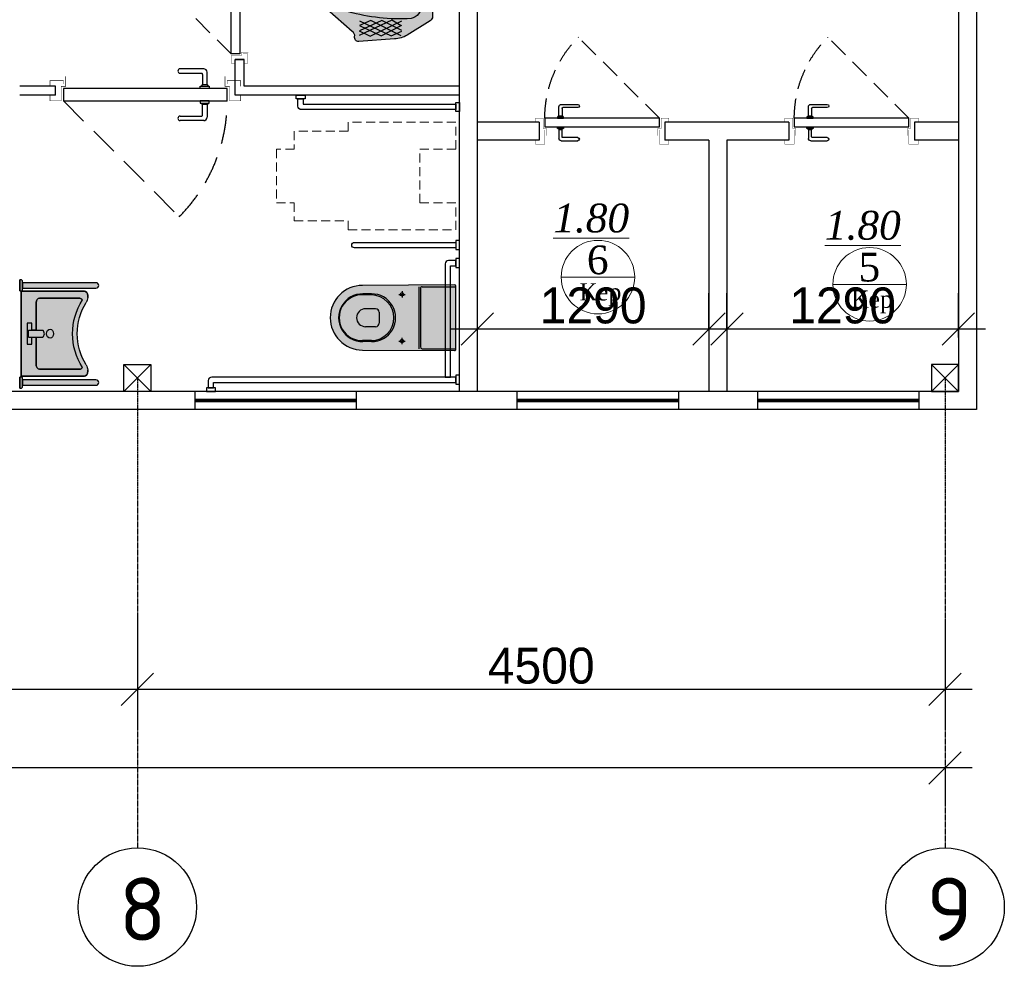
# Model space of a CAD drawing. Extents: x 4114239 to 5838486, y 780458 to 1383318.
# Tile 131 of 231: x 4349902 to 4355388, y 1182787 to 1188061. Entities that reach past the tile are written whole.
import ezdxf

# ---------------------------------------------------------------- set-up
doc = ezdxf.new("R2010")
doc.units = 0
doc.header["$MEASUREMENT"] = 0
doc.linetypes.add('Beruniy Xref$0$DASHED', pattern=[19.049999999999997, 12.7, -6.349999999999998])
doc.linetypes.add('DASHED', pattern=[0.75, 0.5, -0.25])
for name, color, linetype, lineweight in [('.', 7, 'Continuous', 15), ('100_FURNITURE', 15, 'Continuous', 20), ('_0', 7, 'Continuous', 15), ('Сантехника', 5, 'Continuous', 13), ('Стены', 5, 'Continuous', 30)]:
    doc.layers.add(name, color=color, linetype=linetype, lineweight=lineweight)
doc.layers.add('PDF_Text', color=7, linetype='Continuous', true_color=0x002eb8)
doc.layers.add('РАЗРЕЗ', color=7, linetype='Continuous')
doc.layers.add('сан.техника', color=146, linetype='Continuous')
doc.styles.add('PDF ISOCPEUR', font='isocpeur.ttf')
doc.styles.add('TIEMS', font='times.ttf')
doc.dimstyles.new('ISO-25$0', dxfattribs={"dimtxt": 200, "dimasz": 180, "dimexe": 200, "dimexo": 300, "dimgap": 30, "dimtad": 1, "dimdec": 0, "dimdsep": 46, "dimtxsty": 'Standard', "dimblk": 'OBLIQUE', "dimcen": 2, "dimdle": 150, "dimclrd": 256, "dimclre": 256, "dimclrt": 256, "dimadec": 0, "dimazin": 0, "dimtfac": 1, "dimtdec": 0, "dimtmove": 1, "dimatfit": 3, "dimldrblk": 'OBLIQUE', "dimfxl": 500, "dimfxlon": 1, "dimarcsym": 0})

# ---------------------------------------------------------------- blocks, each defined once
blk = doc.blocks.new('fffffffffffffffffffffffffffddddddddfz')
at = {"color": 0}
blk.add_lwpolyline([(3133299.413927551, 2648111.857663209), (3133449.413927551, 2648111.857663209), (3133449.413927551, 2647961.857663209), (3133299.413927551, 2647961.857663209)], close=True, dxfattribs=at)
for points in [[(3133449.413927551, 2648111.857663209), (3133299.413927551, 2647961.857663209)], [(3133449.413927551, 2647961.857663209), (3133299.413927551, 2648111.857663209)]]:
    blk.add_lwpolyline(points, dxfattribs=at)
blk = doc.blocks.new('_Oblique')
at = {"color": 0, "linetype": 'ByBlock', "lineweight": -2}
blk.add_line((-0.5, -0.5), (0.5, 0.5), dxfattribs=at)
blk = doc.blocks.new('*D1955')
at = {"color": 218, "lineweight": -2, "true_color": 0x4d004d, "transparency": 16777216}
for p, q in [((4346058.165750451, 1184788.292613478), (4346058.165750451, 1184130.756057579)), ((4350558.16575045, 1184733.080815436), (4350558.16575045, 1184130.756057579)), ((4345908.165750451, 1184330.756057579), (4350708.16575045, 1184330.756057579))]:
    blk.add_line(p, q, dxfattribs=at)
at = {"layer": 'Defpoints', "color": 0, "transparency": 16777216}
for p in [(4346058.165750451, 1185088.292613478), (4350558.16575045, 1185033.080815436), (4350558.16575045, 1184330.756057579)]:
    blk.add_point(p, dxfattribs=at)
at = {"color": 218, "lineweight": -2, "true_color": 0x4d004d, "transparency": 16777216, "xscale": 180, "yscale": 180, "zscale": 180, "rotation": 180}
blk.add_blockref('_Oblique', (4346058.165750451, 1184330.756057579), dxfattribs=at)
at = {"color": 218, "lineweight": -2, "true_color": 0x4d004d, "transparency": 16777216, "xscale": 180, "yscale": 180, "zscale": 180}
blk.add_blockref('_Oblique', (4350558.16575045, 1184330.756057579), dxfattribs=at)
at = {"color": 218, "true_color": 0x4d004d, "transparency": 16777216, "insert": (4348308.165750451, 1184460.756057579), "char_height": 200, "attachment_point": 5}
blk.add_mtext('4500', dxfattribs=at)
blk = doc.blocks.new('*D1956')
at = {"color": 218, "lineweight": -2, "true_color": 0x4d004d, "transparency": 16777216}
for p, q in [((4350558.165750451, 1184733.080815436), (4350558.165750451, 1184130.756057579)), ((4355058.165750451, 1184719.283954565), (4355058.165750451, 1184130.756057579)), ((4350408.165750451, 1184330.756057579), (4355208.165750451, 1184330.756057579))]:
    blk.add_line(p, q, dxfattribs=at)
at = {"layer": 'Defpoints', "color": 0, "transparency": 16777216}
for p in [(4350558.165750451, 1185033.080815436), (4355058.165750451, 1185019.283954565), (4355058.165750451, 1184330.756057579)]:
    blk.add_point(p, dxfattribs=at)
at = {"color": 218, "lineweight": -2, "true_color": 0x4d004d, "transparency": 16777216, "xscale": 180, "yscale": 180, "zscale": 180, "rotation": 180}
blk.add_blockref('_Oblique', (4350558.165750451, 1184330.756057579), dxfattribs=at)
at = {"color": 218, "lineweight": -2, "true_color": 0x4d004d, "transparency": 16777216, "xscale": 180, "yscale": 180, "zscale": 180}
blk.add_blockref('_Oblique', (4355058.165750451, 1184330.756057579), dxfattribs=at)
at = {"color": 218, "true_color": 0x4d004d, "transparency": 16777216, "insert": (4352808.165750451, 1184460.756057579), "char_height": 200, "attachment_point": 5}
blk.add_mtext('4500', dxfattribs=at)
blk = doc.blocks.new('*D1944')
at = {"color": 218, "lineweight": -2, "true_color": 0x4d004d, "transparency": 16777216}
for p, q in [((4355208.16575045, 1183892.239943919), (4318908.150880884, 1183892.239943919)), ((4319058.150880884, 1183892.239943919), (4319058.150880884, 1183692.239943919)), ((4355058.16575045, 1183892.239943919), (4355058.16575045, 1183692.239943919))]:
    blk.add_line(p, q, dxfattribs=at)
at = {"layer": 'Defpoints', "color": 0, "transparency": 16777216}
for p in [(4319058.150880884, 1184130.756057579), (4355058.16575045, 1184130.756057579), (4319058.150880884, 1183892.239943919)]:
    blk.add_point(p, dxfattribs=at)
at = {"color": 218, "lineweight": -2, "true_color": 0x4d004d, "transparency": 16777216, "xscale": 180, "yscale": 180, "zscale": 180, "rotation": 180}
blk.add_blockref('_Oblique', (4319058.150880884, 1183892.239943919), dxfattribs=at)
at = {"color": 218, "lineweight": -2, "true_color": 0x4d004d, "transparency": 16777216, "xscale": 180, "yscale": 180, "zscale": 180}
blk.add_blockref('_Oblique', (4355058.16575045, 1183892.239943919), dxfattribs=at)
at = {"color": 218, "true_color": 0x4d004d, "transparency": 16777216, "insert": (4337058.158315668, 1184022.239943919), "char_height": 200, "attachment_point": 5}
blk.add_mtext('36000', dxfattribs=at)
blk = doc.blocks.new('gzgzvfzdv')
at = {"layer": '.', "linetype": 'ByBlock', "lineweight": 25, "true_color": 0xffffff}
h = blk.add_hatch(color=7, dxfattribs=at)
h.dxf.hatch_style = 1
edge = h.paths.add_edge_path()
edge.add_arc((-175.5672111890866, -7.000245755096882), 7.000000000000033, 90.00008020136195, 180.3219429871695)
edge.add_line((-182.5671006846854, -7.039578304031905), (-179.9992721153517, -520.0002519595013))
edge.add_arc((0.0007278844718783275, -519.9999999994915), 180, 180.000080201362, 360.000080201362)
edge.add_line((180.0007278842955, -519.9997480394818), (182.5671203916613, -7.039067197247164))
edge.add_arc((175.5672307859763, -6.99975424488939), 6.999999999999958, -0.321782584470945, 90.00008020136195)
edge.add_line((175.5672209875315, 0.0002457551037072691), (-175.5672209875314, -0.000245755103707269))
at = {"layer": 'сан.техника'}
for p, q in [((172.630262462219, -187.5026480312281), (172.6299999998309, 0.0002416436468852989)), ((-172.6297375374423, -187.5031313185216), (-172.6299999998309, -0.0002416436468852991)), ((-172.629712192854, -205.6092823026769), (172.6302878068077, -205.6087990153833)), ((-162.6297235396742, -197.5031173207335), (162.6302764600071, -197.5026620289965)), ((-146.9995800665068, -300.0002057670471), (-112.9995800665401, -300.0001581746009)), ((-129.9995562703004, -317.0001819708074), (-129.9996038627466, -283.0001819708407)), ((147.0004199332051, -299.999794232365), (113.0004199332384, -299.9998418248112)), ((130.0004437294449, -316.9998180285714), (130.0003961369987, -282.9998180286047)), ((-29.99940257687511, -426.7985542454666), (30.00059742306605, -426.7984702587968)), ((-132.629341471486, -470.4522601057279), (-132.629274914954, -518.0001856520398)), ((-127.6293414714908, -470.4522531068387), (-127.6292721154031, -520.0001786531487)), ((-49.9993745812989, -446.7985822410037), (-49.99929598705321, -502.9462393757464)), ((50.00062541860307, -446.7984422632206), (50.00070401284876, -502.9460993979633)), ((127.6306585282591, -470.4518957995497), (127.6307278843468, -519.9998213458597)), ((132.6306585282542, -470.4518888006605), (132.6307250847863, -517.9998143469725))]:
    blk.add_line(p, q, dxfattribs=at)
blk.add_lwpolyline([(-175.5672209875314, -0.000245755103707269, 0.4158598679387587), (-182.5671006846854, -7.039578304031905), (-179.9992721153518, -520.0002519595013, 1), (180.0007278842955, -519.9997480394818), (182.5671203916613, -7.039067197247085, 0.4158598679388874), (175.5672209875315, 0.0002457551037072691)], format="xyb", close=True, dxfattribs=at)
for centre in [(-129.9995800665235, -300.000181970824), (130.0004199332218, -299.9998180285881)]:
    blk.add_circle(centre, 9.999999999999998, dxfattribs=at)
for centre, radius, start, end in [((-162.6297375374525, -187.5031173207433), 9.999999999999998, 180.0000802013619, 270.000080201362), ((162.6302624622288, -187.5026620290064), 9.999999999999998, 270.000080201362, 8.020136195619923e-05), ((0.0006552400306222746, -468.1028777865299), 132.6508033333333, 358.9853400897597, 181.0148203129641), ((0.000662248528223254, -473.1097420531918), 127.6576676, 1.192990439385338, 178.8071699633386), ((-29.9993745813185, -446.798554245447), 20, 90.00008020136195, 180.0000802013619), ((30.00062541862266, -446.7984702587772), 20, 8.020136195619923e-05, 90.00008020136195), ((0.0007283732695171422, -520.3491966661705), 132.6508033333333, 178.9853400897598, 1.014820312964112), ((0.0007311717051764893, -522.3483965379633), 127.6516034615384, 178.9459547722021, 1.054205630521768), ((0.0007040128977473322, -502.9461693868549), 49.99999999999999, 180.0000802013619, 270.000080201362), ((0.0007040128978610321, -502.9461693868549), 49.99999999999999, 270.000080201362, 8.020136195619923e-05)]:
    blk.add_arc(centre, radius, start, end, dxfattribs=at)
blk = doc.blocks.new('sdfhshsggfsfda')
at = {"layer": '100_FURNITURE', "color": 252, "linetype": 'DASHED', "lineweight": 0, "ltscale": 100}
blk.add_lwpolyline([(-150.0000011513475, -1019.999999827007), (149.9999988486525, -1020.000000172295), (149.9999989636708, -920.0000001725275), (249.9999989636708, -920.0000002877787), (249.9999993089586, -620.0000002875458), (299.9999993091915, -620.000000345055), (300, -20.00000034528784), (149.9999999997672, -20.00000017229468), (149.9999997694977, -220.0000001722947), (-150.0000002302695, -219.9999998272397), (-150.0000000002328, -19.99999982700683), (-300, -19.99999965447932), (-300.0000006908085, -619.9999996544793), (-250.0000006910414, -619.9999997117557), (-250.0000010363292, -919.9999997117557), (-150.0000010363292, -919.9999998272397)], close=True, dxfattribs=at)
blk = doc.blocks.new('dfwsgdsfgsdfgfds')
at = {"layer": 'сан.техника'}
for points in [[(-1569.99999925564, -880.0000006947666, -0.4142135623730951), (-1589.99999925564, -900.0000006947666), (-1629.999999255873, -900.0000006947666), (-1629.999999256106, -870.0000006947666), (-1599.999999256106, -870.0000006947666), (-1599.999999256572, -20.00000069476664), (-1569.999999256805, -20.00000069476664), (-1569.99999925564, -880.0000006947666)], [(-730.0000007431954, -60.00000069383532, 0.4142135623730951), (-710.0000007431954, -80.00000069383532), (-80.00000074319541, -80.00000069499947), (-80.00000074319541, -50.00000069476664), (-700.0000007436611, -50.00000069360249), (-700.0000007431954, -20.00000069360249), (-730.0000007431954, -20.00000069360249), (-730.0000007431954, -60.00000069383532)], [(-80.00000074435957, -1380.000000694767, 0.4142135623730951), (-60.00000074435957, -1400.000000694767), (-20.00000074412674, -1400.000000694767), (-20.00000074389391, -1370.000000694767), (-50.00000074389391, -1370.000000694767), (-50.00000074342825, -20.00000069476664), (-80.00000074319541, -20.00000069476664), (-80.00000074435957, -1380.000000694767)]]:
    blk.add_lwpolyline(points, format="xyb", dxfattribs=at)
for points in [[(-1609.999999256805, -6.94766640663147e-07), (-1559.999999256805, -6.945338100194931e-07), (-1559.999999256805, -20.00000069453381), (-1609.999999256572, -20.00000069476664)], [(-790.0000007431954, -6.936024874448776e-07), (-840.0000007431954, -6.933696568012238e-07), (-840.0000007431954, -20.00000069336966), (-790.0000007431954, -20.00000069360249)], [(-690.0000007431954, -6.936024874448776e-07), (-740.0000007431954, -6.936024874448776e-07), (-740.0000007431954, -20.00000069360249), (-690.0000007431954, -20.00000069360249)], [(-40.00000074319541, -6.94766640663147e-07), (-90.00000074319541, -6.945338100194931e-07), (-90.00000074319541, -20.00000069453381), (-40.00000074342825, -20.00000069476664)], [(-1649.999999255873, -910.0000006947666), (-1649.999999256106, -860.0000006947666), (-1629.999999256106, -860.0000006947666), (-1629.999999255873, -910.0000006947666)], [(-7.441267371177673e-07, -1410.000000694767), (-7.438939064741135e-07, -1360.000000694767), (-20.00000074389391, -1360.000000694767), (-20.00000074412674, -1410.000000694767)]]:
    blk.add_lwpolyline(points, close=True, dxfattribs=at)
blk.add_lwpolyline([(-830.0000007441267, -585.0000006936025), (-830.0000007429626, -20.00000069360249), (-800.0000007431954, -20.00000069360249), (-800.0000007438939, -585.0000006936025, -0.414213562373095), (-815.0000007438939, -600.0000006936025), (-815.0000007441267, -600.0000006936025, -0.4142135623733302)], format="xyb", close=True, dxfattribs=at)
blk = doc.blocks.new('asdgagasdfds')
at = {"layer": '.', "linetype": 'ByBlock', "lineweight": 25, "true_color": 0xffffff}
h = blk.add_hatch(color=7, dxfattribs=at)
h.dxf.hatch_style = 1
edge = h.paths.add_edge_path()
edge.add_line((0, 0), (0, 110.1795711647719))
edge.add_arc((-25.8147996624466, 110.1795711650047), 25.8147996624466, 359.9999999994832, 418.0286092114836)
edge.add_line((-12.14597304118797, 132.0785907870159), (-141.0807424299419, 212.5564860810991))
edge.add_arc((-215.5507470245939, 93.2470429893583), 140.6432536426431, 418.0286092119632, 448.0897771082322)
edge.add_line((-210.8626147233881, 233.812138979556), (-411.1062492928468, 247.4764866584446))
edge.add_arc((-412.5825429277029, 225.8422008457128), 21.68459742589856, 446.096267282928, 551.103730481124)
edge.add_arc((-460.2287468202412, 216.4911656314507), 26.87055271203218, 298.2408080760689, 371.10373048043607, ccw=False)
edge.add_line((-447.5141832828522, 192.8191045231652), (-587.0779278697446, 69.83999257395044))
edge.add_arc((-527.4508908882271, 2.171813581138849), 90.19072007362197, 491.3854718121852, 541.3798291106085)
edge.add_arc((-527.4508908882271, -2.171813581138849), 90.19072007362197, 538.6201708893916, 588.6145281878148)
edge.add_line((-587.0779278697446, -69.83999257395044), (-447.5141832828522, -192.8191045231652))
edge.add_arc((-460.2287468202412, -216.4911656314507), 26.87055271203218, 348.89626951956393, 421.7591919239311, ccw=False)
edge.add_arc((-412.5825429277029, -225.8422008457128), 21.68459742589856, 528.8962695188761, 633.9037327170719)
edge.add_line((-411.1062492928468, -247.4764866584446), (-210.8626147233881, -233.812138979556))
edge.add_arc((-215.5507470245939, -93.2470429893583), 140.6432536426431, 271.9102228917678, 301.9713907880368)
edge.add_line((-141.0807424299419, -212.5564860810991), (-12.14597304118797, -132.0785907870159))
edge.add_arc((-25.8147996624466, -110.1795711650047), 25.8147996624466, 301.9713907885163, 360.0000000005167)
edge.add_line((0, -110.1795711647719), (0, 0))
at = {"layer": 'сан.техника'}
for p, q in [((-408.0722536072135, 188.2643162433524), (-347.3923636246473, 218.6295285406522)), ((-226.0325884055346, 129.0521544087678), (-408.0722536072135, 214.0747488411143)), ((-406.5552557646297, 132.0886799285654), (-230.5835771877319, 215.5930116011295)), ((-406.5552557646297, 159.4173667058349), (-285.1954805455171, 215.5930116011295)), ((-282.1614848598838, 130.5704171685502), (-406.5552557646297, 188.2643162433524)), ((-347.3923636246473, 218.6295285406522), (-171.4206850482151, 132.0886799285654)), ((-174.4546807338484, 215.5930116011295), (-344.3583726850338, 130.5704171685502)), ((-285.1954805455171, 215.5930116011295), (-171.4206850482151, 157.8991039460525)), ((-171.4206850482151, 186.7460620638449), (-282.1614848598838, 130.5704171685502)), ((-230.5835771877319, 215.5930116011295), (-171.4206850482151, 189.7825790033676)), ((-344.3583726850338, 130.5704171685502), (-406.5552557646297, 159.4173667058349)), ((-174.4546807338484, 160.9356294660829), (-226.0325884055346, 129.0521544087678)), ((-226.0325884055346, -129.0521544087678), (-408.0722536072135, -214.0747488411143)), ((-344.3583726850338, -130.5704171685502), (-406.5552557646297, -159.4173667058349)), ((-282.1614848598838, -130.5704171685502), (-406.5552557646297, -188.2643162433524)), ((-406.5552557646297, -132.0886799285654), (-230.5835771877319, -215.5930116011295)), ((-406.5552557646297, -159.4173667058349), (-285.1954805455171, -215.5930116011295)), ((-347.3923636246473, -218.6295285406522), (-171.4206850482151, -132.0886799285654)), ((-174.4546807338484, -215.5930116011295), (-344.3583726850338, -130.5704171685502)), ((-285.1954805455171, -215.5930116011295), (-171.4206850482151, -157.8991039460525)), ((-171.4206850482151, -186.746062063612), (-282.1614848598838, -130.5704171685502)), ((-174.4546807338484, -160.9356294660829), (-226.0325884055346, -129.0521544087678)), ((-408.0722536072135, -188.2643162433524), (-347.3923636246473, -218.6295285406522)), ((-230.5835771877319, -215.5930116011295), (-171.4206850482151, -189.7825790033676))]:
    blk.add_line(p, q, dxfattribs=at)
for points in [[(0, 0), (0, 110.1795711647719, 0.2587507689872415), (-12.14597304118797, 132.0785907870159), (-141.0807424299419, 212.5564860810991, 0.1319240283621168), (-210.8626147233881, 233.812138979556), (-411.1062492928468, 247.4764866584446, 0.4931859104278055), (-433.8612074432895, 221.6660540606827, -0.3290875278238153), (-447.5141832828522, 192.8191045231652), (-587.0779278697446, 69.83999257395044, 0.2216688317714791), (-617.6154582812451, 0, 0.08890636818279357)], [(-60.67988998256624, 0), (-60.67988998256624, 47.06608549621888, 0.3548112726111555), (-119.8427821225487, 119.942595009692, 0.08551412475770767), (-468.7521435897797, 81.98607749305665, 0.1429113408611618), (-538.5340158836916, 37.95651751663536, 0.1797639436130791), (-553.1814982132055, 0, 0.4439485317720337)], [(0, 0), (0, -110.1795711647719, -0.2587507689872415), (-12.14597304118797, -132.0785907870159), (-141.0807424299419, -212.5564860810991, -0.1319240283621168), (-210.8626147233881, -233.812138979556), (-411.1062492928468, -247.4764866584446, -0.4931859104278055), (-433.8612074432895, -221.6660540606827, 0.3290875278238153), (-447.5141832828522, -192.8191045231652), (-587.0779278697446, -69.83999257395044, -0.2216688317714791), (-617.6154582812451, 0, -0.08890636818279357)], [(-60.67988998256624, 0), (-60.67988998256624, -47.06608549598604, -0.3548112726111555), (-119.8427821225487, -119.942595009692, -0.08551412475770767), (-468.7521435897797, -81.98607749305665, -0.1429113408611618), (-538.5340158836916, -37.95651751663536, -0.1797639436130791), (-553.1814982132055, 0, -0.4439485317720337)]]:
    blk.add_lwpolyline(points, format="xyb", dxfattribs=at)
blk.add_circle((-133.4957579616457, 0), 39.03259394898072, dxfattribs=at)
blk = doc.blocks.new('*U1886')
at = {"color": 0}
for p, q in [((-131.0000000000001, 11.79640494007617), (-141.5000000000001, 11.79640494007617)), ((-141.5000000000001, 9.796404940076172), (-132.0000000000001, 9.796404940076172)), ((-131.5000000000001, 9.296404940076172), (-131.5000000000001, 4.596404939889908)), ((-129.5000000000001, 4.596404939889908), (-129.5000000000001, 10.29640494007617)), ((-129.5000000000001, 4.599999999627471), (-131.5000000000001, 4.599999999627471)), ((-197.0000000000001, 0), (-197.0000000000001, 4.000000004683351)), ((-132.5000000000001, 3), (-132.5000000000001, 4)), ((-132.5000000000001, 4), (-128.5000000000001, 4)), ((-132.0000000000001, 4.099999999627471), (-132.0000000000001, 4)), ((-129.0000000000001, 4), (-129.0000000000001, 4.099999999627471)), ((-128.5000000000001, 4), (-128.5000000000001, 3)), ((-117.0000000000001, 0), (-117.0000000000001, 4.000000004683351)), ((-132.5000000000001, -2.5), (-132.5000000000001, -3.5)), ((-128.5000000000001, -2.5), (-132.5000000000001, -2.5)), ((-132.5000000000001, -3.5), (-128.5000000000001, -3.5)), ((-132.0000000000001, -3.599999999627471), (-132.0000000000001, -3.5)), ((-131.5000000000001, -8.796404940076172), (-131.5000000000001, -4.096404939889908)), ((-129.5000000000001, -4.099999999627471), (-131.5000000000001, -4.099999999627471)), ((-129.5000000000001, -4.096404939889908), (-129.5000000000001, -9.796404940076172)), ((-129.0000000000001, -3.5), (-129.0000000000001, -3.599999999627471)), ((-128.5000000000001, -3.5), (-128.5000000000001, -2.5)), ((-141.5000000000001, -9.296404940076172), (-132.0000000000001, -9.296404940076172)), ((-131.0000000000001, -11.29640494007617), (-141.5000000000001, -11.29640494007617))]:
    blk.add_line(p, q, dxfattribs=at)
at = {"color": 0, "linetype": 'Beruniy Xref$0$DASHED'}
blk.add_line((-193.5, -2.5), (-141.881204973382, -54.11879502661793), dxfattribs=at)
at = {"color": 0, "const_width": 0.2}
for points in [[(-199.4999999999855, 0), (-199.4999999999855, -2.499999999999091), (-194.5, -2.5), (-194.4999999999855, 3.999999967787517), (-192.4999999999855, 3.999999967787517), (-192.4999999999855, 8.499999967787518)], [(-193.4999999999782, 4.999999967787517), (-193.4999999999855, 6.500000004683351), (-199.4999999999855, 6.500000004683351), (-199.4999999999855, 4.000000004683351)], [(-114.5000000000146, 0), (-114.5000000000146, -2.499999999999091), (-119.5000000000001, -2.5), (-119.5000000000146, 3.999999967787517), (-121.5000000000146, 3.999999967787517), (-121.5000000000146, 8.499999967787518)], [(-120.5000000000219, 4.999999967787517), (-120.5000000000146, 6.500000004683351), (-114.5000000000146, 6.500000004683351), (-114.5000000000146, 4.000000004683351)]]:
    blk.add_lwpolyline(points, dxfattribs=at)
at = {"color": 0}
blk.add_lwpolyline([(-193.5, 3), (-193.5, -2.5), (-120.5000000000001, -2.5), (-120.5000000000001, 3), (-193.5, 3)], dxfattribs=at)
for centre, radius, start, end in [((-141.5000000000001, 10.79640494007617), 1, 90.00000000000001, 270), ((-132.0000000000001, 9.296404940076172), 0.5, 0, 90.00000000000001), ((-131.0000000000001, 10.29640494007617), 1.5, 0, 90.00000000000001), ((-131.5000000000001, 4.099999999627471), 0.5, 90.00000000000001, 180), ((-129.5000000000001, 4.099999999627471), 0.5, 0, 90.00000000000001), ((-131.5000000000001, -3.599999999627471), 0.5, 180, 270), ((-129.5000000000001, -3.599999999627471), 0.5, 270, 0), ((-141.5000000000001, -10.29640494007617), 1, 90.00000000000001, 270), ((-132.0000000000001, -8.796404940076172), 0.5, 270, 0), ((-131.0000000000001, -9.796404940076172), 1.5, 270, 0)]:
    blk.add_arc(centre, radius, start, end, dxfattribs=at)
at = {"color": 0, "linetype": 'Beruniy Xref$0$DASHED'}
blk.add_arc((-193.5, -2.5), 73, 315.0000000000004, 0, dxfattribs=at)
blk = doc.blocks.new('*U1887')
at = {"color": 0, "linetype": 'Beruniy Xref$0$DASHED'}
blk.add_line((-193.5, 2.5), (-141.881204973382, 54.11879502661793), dxfattribs=at)
at = {"color": 0}
for p, q in [((-131.0000000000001, 11.29640494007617), (-141.5000000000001, 11.29640494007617)), ((-141.5000000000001, 9.296404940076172), (-132.0000000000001, 9.296404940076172)), ((-131.5000000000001, 8.796404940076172), (-131.5000000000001, 4.096404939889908)), ((-129.5000000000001, 4.096404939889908), (-129.5000000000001, 9.796404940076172)), ((-197.0000000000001, 0), (-197.0000000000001, -5.714285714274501)), ((-132.5000000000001, 2.5), (-132.5000000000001, 3.5)), ((-132.5000000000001, 3.5), (-128.5000000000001, 3.5)), ((-128.5000000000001, 2.5), (-132.5000000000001, 2.5)), ((-132.0000000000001, 3.599999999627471), (-132.0000000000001, 3.5)), ((-129.5000000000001, 4.099999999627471), (-131.5000000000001, 4.099999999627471)), ((-129.0000000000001, 3.5), (-129.0000000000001, 3.599999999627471)), ((-128.5000000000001, 3.5), (-128.5000000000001, 2.5)), ((-117.0000000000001, 0), (-117.0000000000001, -5.714285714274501)), ((-132.5000000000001, -3), (-132.5000000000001, -4)), ((-132.5000000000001, -4), (-128.5000000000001, -4)), ((-132.0000000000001, -4.099999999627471), (-132.0000000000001, -4)), ((-131.5000000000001, -9.296404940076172), (-131.5000000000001, -4.596404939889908)), ((-129.5000000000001, -4.599999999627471), (-131.5000000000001, -4.599999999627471)), ((-129.5000000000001, -4.596404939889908), (-129.5000000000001, -10.29640494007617)), ((-129.0000000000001, -4), (-129.0000000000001, -4.099999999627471)), ((-128.5000000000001, -4), (-128.5000000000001, -3)), ((-141.5000000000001, -9.796404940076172), (-132.0000000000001, -9.796404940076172)), ((-131.0000000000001, -11.79640494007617), (-141.5000000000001, -11.79640494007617))]:
    blk.add_line(p, q, dxfattribs=at)
at = {"color": 0, "const_width": 0.2}
for points in [[(-199.4999999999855, 0), (-199.4999999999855, 2.499999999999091), (-194.5, 2.5), (-194.4999999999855, -3.999999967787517), (-192.4999999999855, -3.999999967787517), (-192.4999999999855, -8.499999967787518)], [(-114.5000000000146, 0), (-114.5000000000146, 2.499999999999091), (-119.5000000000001, 2.5), (-119.5000000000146, -3.999999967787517), (-121.5000000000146, -3.999999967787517), (-121.5000000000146, -8.499999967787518)], [(-193.4999999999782, -4.999999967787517), (-193.4999999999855, -8.214285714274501), (-199.4999999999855, -8.214285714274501), (-199.4999999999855, -5.714285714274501)], [(-120.5000000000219, -4.999999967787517), (-120.5000000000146, -8.214285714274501), (-114.5000000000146, -8.214285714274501), (-114.5000000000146, -5.714285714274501)]]:
    blk.add_lwpolyline(points, dxfattribs=at)
at = {"color": 0}
blk.add_lwpolyline([(-193.5, -3), (-193.5, 2.5), (-120.5000000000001, 2.5), (-120.5000000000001, -3), (-193.5, -3)], dxfattribs=at)
at = {"color": 0, "linetype": 'Beruniy Xref$0$DASHED'}
blk.add_arc((-193.5, 2.5), 73, 0, 44.99999999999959, dxfattribs=at)
at = {"color": 0}
for centre, radius, start, end in [((-141.5000000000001, 10.29640494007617), 1, 90, 270), ((-132.0000000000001, 8.796404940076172), 0.5, 0, 90), ((-131.0000000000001, 9.796404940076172), 1.5, 0, 90), ((-131.5000000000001, 3.599999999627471), 0.5, 90, 180), ((-129.5000000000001, 3.599999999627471), 0.5, 0, 90), ((-131.5000000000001, -4.099999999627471), 0.5, 180, 270), ((-129.5000000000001, -4.099999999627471), 0.5, 270, 0), ((-141.5000000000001, -10.79640494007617), 1, 90, 270), ((-132.0000000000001, -9.296404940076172), 0.5, 270, 0), ((-131.0000000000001, -10.29640494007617), 1.5, 270, 0)]:
    blk.add_arc(centre, radius, start, end, dxfattribs=at)
blk = doc.blocks.new('21')
at = {"layer": '.', "lineweight": 30, "transparency": 33554687}
h = blk.add_hatch(color=1, dxfattribs=at)
h.dxf.hatch_style = 1
h.set_gradient(color1=(255, 255, 255), one_color=1, tint=1)
h.paths.add_polyline_path([(3499544.730136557, -1424689.234497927), (3499557.430136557, -1424689.234497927), (3499557.430136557, -1424613.034497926), (3499544.730136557, -1424613.034497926), (3499538.380136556, -1424619.384497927), (3499538.380136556, -1424682.884497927)])
edge = h.paths.add_edge_path()
edge.add_line((3499538.380136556, -1424670.181612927), (3499538.380136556, -1424632.087382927))
edge.add_line((3499538.380136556, -1424632.087382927), (3499026.380136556, -1424632.087382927))
edge.add_arc((3499026.380136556, -1424651.134497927), 19.04711499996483, 89.99999999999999, 270)
edge.add_line((3499026.380136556, -1424670.181612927), (3499538.380136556, -1424670.181612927))
blk.add_lwpolyline([(3499538.380136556, -1424670.181612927), (3499538.380136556, -1424632.087382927), (3499026.380136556, -1424632.087382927, 1), (3499026.380136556, -1424670.181612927)], format="xyb", close=True)
blk.add_lwpolyline([(3499544.730136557, -1424689.234497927), (3499557.430136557, -1424689.234497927), (3499557.430136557, -1424613.034497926), (3499544.730136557, -1424613.034497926), (3499538.380136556, -1424619.384497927), (3499538.380136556, -1424682.884497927)], close=True)
at = {"layer": '_0', "color": 0, "lineweight": 25}
for points in [[(3499026.380136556, -1424670.181612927), (3499538.380136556, -1424670.181612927), (3499538.380136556, -1424632.087382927), (3499026.380136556, -1424632.087382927)], [(3499557.430136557, -1424613.034497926), (3499544.730136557, -1424613.034497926), (3499538.380136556, -1424619.384497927), (3499538.380136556, -1424682.884497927), (3499544.730136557, -1424689.234497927), (3499557.430136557, -1424689.234497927)], [(3499557.430136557, -1424613.034497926), (3499557.430136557, -1424689.234497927)]]:
    blk.add_lwpolyline(points, dxfattribs=at)
blk.add_lwpolyline([(3499538.380136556, -1424632.087382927), (3499538.380136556, -1424670.181612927)], close=True, dxfattribs=at)
blk.add_arc((3499026.380136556, -1424651.134497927), 19.04711499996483, 90, 270, dxfattribs=at)
blk = doc.blocks.new('Rac7')
at = {"layer": '.', "lineweight": 30, "transparency": 33554687}
h = blk.add_hatch(color=1, dxfattribs=at)
h.dxf.hatch_style = 1
h.set_gradient(color1=(255, 255, 255), one_color=1, tint=1)
edge = h.paths.add_edge_path()
edge.add_line((-38988.30350479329, -23808.42117611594), (-38999.94733869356, -23808.42117611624))
edge.add_arc((-38999.94733869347, -23868.42117611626), 60.00000000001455, 90.00000000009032, 122.2280471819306)
edge.add_arc((-39230.96035782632, -23501.9766628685), 373.1842521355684, 237.7719528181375, 302.22804718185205, ccw=False)
edge.add_arc((-39461.97337695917, -23868.42117611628), 60.00000000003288, 57.77195281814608, 89.99999999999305)
edge.add_line((-39461.97337695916, -23808.42117611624), (-39473.61721086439, -23808.42117611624))
edge.add_ellipse((-39473.61721085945, -23829.60549407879), major_axis=(-26.96185922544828, -9.842192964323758e-12), ratio=0.7857142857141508, start_angle=269.9999999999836, end_angle=359.9999999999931)
edge.add_line((-39500.5790700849, -23829.60549407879), (-39500.5790700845, -24232.10769044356))
edge.add_line((-39500.5790700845, -24232.10769044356), (-38961.34164556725, -24232.10769044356))
edge.add_line((-38961.34164556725, -24232.10769044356), (-38961.34164556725, -23829.60549408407))
edge.add_ellipse((-38988.30350479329, -23829.60549407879), major_axis=(-26.96185922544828, -9.842192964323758e-12), ratio=0.7857142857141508, start_angle=179.9999999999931, end_angle=269.9999999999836)
at = {"lineweight": 25}
for p, q in [((-39461.97337695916, -23808.42117611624), (-39473.61721086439, -23808.42117611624)), ((-39473.61721085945, -23808.42117611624), (-39461.97337695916, -23808.42117611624)), ((-38988.30350479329, -23808.42117611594), (-38999.94733869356, -23808.42117611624)), ((-38999.94733869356, -23808.42117611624), (-38988.30350479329, -23808.42117611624)), ((-39500.5790700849, -23829.60549407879), (-39500.5790700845, -24232.10769044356)), ((-39500.5790700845, -24232.10769044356), (-39500.5790700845, -23829.60549407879)), ((-39456.5234781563, -24114.9241397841), (-39456.52347815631, -23859.14371952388)), ((-39456.5234781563, -23859.14371952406), (-39456.5234781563, -24114.924139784)), ((-39005.3972374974, -23859.14371952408), (-39005.39723749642, -24114.92413978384)), ((-39005.39723749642, -24114.92413978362), (-39005.3972374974, -23859.14371952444)), ((-38961.34164556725, -24232.10769044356), (-38961.34164556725, -23829.60549408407)), ((-38961.34164556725, -23829.60549407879), (-38961.34164556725, -24232.10769044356)), ((-39252.52984520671, -24185.89597805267), (-39252.52984520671, -24093.57448542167)), ((-39209.39087044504, -24185.89597805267), (-39209.39087044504, -24093.57448542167)), ((-39252.52984520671, -24136.10845774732), (-39429.56161893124, -24136.10845774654)), ((-39429.56161893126, -24136.10845774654), (-39252.52984520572, -24136.10845774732)), ((-39297.04374571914, -24193.54828215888), (-39297.04374571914, -24164.01005671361)), ((-39297.04374571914, -24164.01005671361), (-39252.52984520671, -24164.01005671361)), ((-39297.04374571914, -24164.01005671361), (-39252.52984520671, -24164.01005671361)), ((-39297.04374571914, -24193.54828215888), (-39297.04374571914, -24164.01005671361)), ((-39252.52984520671, -24164.01005671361), (-39252.52984520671, -24136.10845774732)), ((-39252.52984520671, -24185.89597805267), (-39209.39087044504, -24185.89597805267)), ((-39032.35909672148, -24136.10845774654), (-39209.39087044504, -24136.10845774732)), ((-39209.39087044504, -24136.10845774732), (-39209.39087044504, -24164.01005671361)), ((-39209.39087044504, -24136.10845774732), (-39032.35909672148, -24136.10845774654)), ((-39209.39087044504, -24164.01005671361), (-39164.87696993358, -24164.01005671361)), ((-39209.39087044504, -24164.01005671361), (-39164.87696993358, -24164.01005671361)), ((-39164.87696993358, -24164.01005671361), (-39164.87696993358, -24193.54828215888)), ((-39164.87696993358, -24164.01005671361), (-39164.87696993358, -24193.54828215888)), ((-39500.5790700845, -24232.10769044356), (-38961.34164556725, -24232.10769044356)), ((-38961.34164556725, -24232.10769044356), (-39500.5790700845, -24232.10769044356)), ((-39164.87696993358, -24193.54828215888), (-39297.04374571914, -24193.54828215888)), ((-39164.87696993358, -24193.54828215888), (-39297.04374571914, -24193.54828215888))]:
    blk.add_line(p, q, dxfattribs=at)
for centre, radius, start, end in [((-39461.97337695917, -23868.42117611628), 60.00000000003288, 57.77195281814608, 89.99999999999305), ((-39461.97337695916, -23868.42117611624), 60, 57.77195281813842, 90), ((-38999.94733869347, -23868.42117611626), 60.00000000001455, 90.00000000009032, 122.2280471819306), ((-38999.94733869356, -23868.42117611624), 60, 90, 122.2280471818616), ((-39230.96035782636, -23501.97666286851), 402.7224775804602, 237.7087416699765, 302.2912583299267), ((-39230.96035782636, -23501.97666286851), 402.7224775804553, 237.708741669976, 302.2912583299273), ((-39230.96035782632, -23501.9766628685), 373.1842521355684, 237.7719528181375, 302.228047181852), ((-39230.96035782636, -23501.97666286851), 373.1842521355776, 237.7719528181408, 302.2280471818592)]:
    blk.add_arc(centre, radius, start, end, dxfattribs=at)
for centre, major_axis, ratio, start_param, end_param in [((-39473.61721085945, -23829.60549407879), (-26.96185922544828, -9.842192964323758e-12), 0.7857142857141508, 4.712388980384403, 6.283185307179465), ((-38988.30350479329, -23829.60549407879), (-26.96185922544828, -9.842192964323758e-12), 0.7857142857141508, 3.141592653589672, 4.712388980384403), ((-39429.56161893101, -23859.14371952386), (-26.96185922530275, -1.743337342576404e-11), 0.7857142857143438, 5.37293991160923, 6.28318530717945), ((-39032.359096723, -23859.14371952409), (-26.9618592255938, -1.341028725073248e-11), 0.7857142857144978, 3.141592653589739, 4.051838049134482), ((-39429.56161893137, -24114.9241397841), (-26.96185922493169, -8.477217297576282e-12), 0.7857142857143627, 6.283185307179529, 7.853981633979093), ((-39032.3590967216, -24114.9241397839), (-26.96185922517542, 4.088171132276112e-12), 0.7857142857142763, 7.85398163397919, 9.424777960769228)]:
    blk.add_ellipse(centre, major_axis=major_axis, ratio=ratio, start_param=start_param, end_param=end_param, dxfattribs=at)
at = {"lineweight": 25, "extrusion": (0, 0, -1)}
for centre, major_axis, ratio, start_param, end_param in [((-39473.61721085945, -23829.60549407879), (-26.96185922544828, -9.842192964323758e-12), 0.7857142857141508, 1.211384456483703e-13, 1.570796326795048), ((-38988.30350479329, -23829.60549407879), (-26.96185922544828, -9.842192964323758e-12), 0.7857142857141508, 1.570796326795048, 3.141592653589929), ((-39429.56161893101, -23859.14371952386), (-26.96185922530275, -1.743337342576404e-11), 0.7857142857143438, 1.360184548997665e-13, 0.9102453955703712), ((-39032.359096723, -23859.14371952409), (-26.9618592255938, -1.341028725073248e-11), 0.7857142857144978, 2.231347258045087, 3.141592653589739), ((-39231.00426818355, -24048.02331776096), (27.85480897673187, -3.253154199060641e-13), 0.7857142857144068, -3.141592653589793, 3.141592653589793), ((-39429.56161893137, -24114.9241397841), (-26.96185922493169, -8.477217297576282e-12), 0.7857142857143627, -1.570796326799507, 5.670513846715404e-14), ((-39230.96035782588, -24104.03082472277), (-25.34457466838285, -1.224571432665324e-11), 0.7857142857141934, 0.5528155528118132, 2.588777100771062), ((-39032.3590967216, -24114.9241397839), (-26.96185922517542, 4.088171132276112e-12), 0.7857142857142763, -3.141592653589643, -1.570796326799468)]:
    blk.add_ellipse(centre, major_axis=major_axis, ratio=ratio, start_param=start_param, end_param=end_param, dxfattribs=at)
blk.add_ellipse((-39231.00426818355, -24048.02331776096), major_axis=(-27.85480897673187, 3.253154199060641e-13), ratio=0.7857142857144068, dxfattribs=at)
blk = doc.blocks.new('*U1889')
at = {"color": 0, "linetype": 'Beruniy Xref$0$DASHED'}
blk.add_line((-193.5, 2.5), (-141.881204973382, 54.11879502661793), dxfattribs=at)
at = {"color": 0}
for p, q in [((-131.0000000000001, 11.29640494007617), (-141.5000000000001, 11.29640494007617)), ((-141.5000000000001, 9.296404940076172), (-132.0000000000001, 9.296404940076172)), ((-131.5000000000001, 8.796404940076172), (-131.5000000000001, 4.096404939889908)), ((-129.5000000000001, 4.096404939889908), (-129.5000000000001, 9.796404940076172)), ((-197.0000000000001, 0), (-197.0000000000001, -11.42857142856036)), ((-132.5000000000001, 2.5), (-132.5000000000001, 3.5)), ((-132.5000000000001, 3.5), (-128.5000000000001, 3.5)), ((-128.5000000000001, 2.5), (-132.5000000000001, 2.5)), ((-132.0000000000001, 3.599999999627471), (-132.0000000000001, 3.5)), ((-129.5000000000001, 4.099999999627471), (-131.5000000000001, 4.099999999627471)), ((-129.0000000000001, 3.5), (-129.0000000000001, 3.599999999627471)), ((-128.5000000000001, 3.5), (-128.5000000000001, 2.5)), ((-117.0000000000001, 0), (-117.0000000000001, -11.42857142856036)), ((-132.5000000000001, -3), (-132.5000000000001, -4)), ((-132.5000000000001, -4), (-128.5000000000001, -4)), ((-132.0000000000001, -4.099999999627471), (-132.0000000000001, -4)), ((-131.5000000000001, -9.296404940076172), (-131.5000000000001, -4.596404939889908)), ((-129.5000000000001, -4.599999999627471), (-131.5000000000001, -4.599999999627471)), ((-129.5000000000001, -4.596404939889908), (-129.5000000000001, -10.29640494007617)), ((-129.0000000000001, -4), (-129.0000000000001, -4.099999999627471)), ((-128.5000000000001, -4), (-128.5000000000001, -3)), ((-141.5000000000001, -9.796404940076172), (-132.0000000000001, -9.796404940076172)), ((-131.0000000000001, -11.79640494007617), (-141.5000000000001, -11.79640494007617))]:
    blk.add_line(p, q, dxfattribs=at)
at = {"color": 0, "const_width": 0.2}
for points in [[(-199.4999999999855, 0), (-199.4999999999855, 2.499999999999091), (-194.5, 2.5), (-194.4999999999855, -3.999999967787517), (-192.4999999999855, -3.999999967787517), (-192.4999999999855, -8.499999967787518)], [(-114.5000000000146, 0), (-114.5000000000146, 2.499999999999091), (-119.5000000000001, 2.5), (-119.5000000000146, -3.999999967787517), (-121.5000000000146, -3.999999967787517), (-121.5000000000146, -8.499999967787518)], [(-193.4999999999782, -4.999999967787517), (-193.4999999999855, -13.92857142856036), (-199.4999999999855, -13.92857142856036), (-199.4999999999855, -11.42857142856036)], [(-120.5000000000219, -4.999999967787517), (-120.5000000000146, -13.92857142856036), (-114.5000000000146, -13.92857142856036), (-114.5000000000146, -11.42857142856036)]]:
    blk.add_lwpolyline(points, dxfattribs=at)
at = {"color": 0}
blk.add_lwpolyline([(-193.5, -3), (-193.5, 2.5), (-120.5000000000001, 2.5), (-120.5000000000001, -3), (-193.5, -3)], dxfattribs=at)
at = {"color": 0, "linetype": 'Beruniy Xref$0$DASHED'}
blk.add_arc((-193.5, 2.5), 73, 0, 44.99999999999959, dxfattribs=at)
at = {"color": 0}
for centre, radius, start, end in [((-141.5000000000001, 10.29640494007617), 1, 90, 270), ((-132.0000000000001, 8.796404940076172), 0.5, 0, 90), ((-131.0000000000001, 9.796404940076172), 1.5, 0, 90), ((-131.5000000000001, 3.599999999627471), 0.5, 90, 180), ((-129.5000000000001, 3.599999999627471), 0.5, 0, 90), ((-131.5000000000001, -4.099999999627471), 0.5, 180, 270), ((-129.5000000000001, -4.099999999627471), 0.5, 270, 0), ((-141.5000000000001, -10.79640494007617), 1, 90, 270), ((-132.0000000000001, -9.296404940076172), 0.5, 270, 0), ((-131.0000000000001, -10.29640494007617), 1.5, 270, 0)]:
    blk.add_arc(centre, radius, start, end, dxfattribs=at)
blk = doc.blocks.new('*D1949')
at = {"color": 218, "lineweight": -2, "true_color": 0x4d004d, "transparency": 16777216}
for p, q in [((4353842.422047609, 1186333.108856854), (4353842.422047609, 1186537.64556292)), ((4355132.472209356, 1186289.900508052), (4355132.472209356, 1186537.64556292)), ((4355282.472209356, 1186337.64556292), (4353692.422047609, 1186337.64556292))]:
    blk.add_line(p, q, dxfattribs=at)
at = {"layer": 'Defpoints', "color": 0, "transparency": 16777216}
for p in [(4353842.422047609, 1186337.64556292), (4353842.422047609, 1186033.108856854), (4355132.472209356, 1185989.900508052)]:
    blk.add_point(p, dxfattribs=at)
at = {"color": 218, "lineweight": -2, "true_color": 0x4d004d, "transparency": 16777216, "xscale": 180, "yscale": 180, "zscale": 180, "rotation": 180}
blk.add_blockref('_Oblique', (4353842.422047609, 1186337.64556292), dxfattribs=at)
at = {"color": 218, "lineweight": -2, "true_color": 0x4d004d, "transparency": 16777216, "xscale": 180, "yscale": 180, "zscale": 180}
blk.add_blockref('_Oblique', (4355132.472209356, 1186337.64556292), dxfattribs=at)
at = {"color": 218, "true_color": 0x4d004d, "transparency": 16777216, "insert": (4354487.447128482, 1186467.64556292), "char_height": 200, "attachment_point": 5}
blk.add_mtext('1290', dxfattribs=at)
blk = doc.blocks.new('*D1950')
at = {"color": 218, "lineweight": -2, "true_color": 0x4d004d, "transparency": 16777216}
for p, q in [((4352452.371885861, 1186289.900508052), (4352452.371885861, 1186537.64556292)), ((4353742.422047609, 1186337.64556292), (4353742.422047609, 1186537.64556292)), ((4353892.422047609, 1186337.64556292), (4352302.371885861, 1186337.64556292))]:
    blk.add_line(p, q, dxfattribs=at)
at = {"layer": 'Defpoints', "color": 0, "transparency": 16777216}
for p in [(4352452.371885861, 1186337.64556292), (4353742.422047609, 1186055.715394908), (4352452.371885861, 1185989.900508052)]:
    blk.add_point(p, dxfattribs=at)
at = {"color": 218, "lineweight": -2, "true_color": 0x4d004d, "transparency": 16777216, "xscale": 180, "yscale": 180, "zscale": 180, "rotation": 180}
blk.add_blockref('_Oblique', (4352452.371885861, 1186337.64556292), dxfattribs=at)
at = {"color": 218, "lineweight": -2, "true_color": 0x4d004d, "transparency": 16777216, "xscale": 180, "yscale": 180, "zscale": 180}
blk.add_blockref('_Oblique', (4353742.422047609, 1186337.64556292), dxfattribs=at)
at = {"color": 218, "true_color": 0x4d004d, "transparency": 16777216, "insert": (4353097.396966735, 1186467.64556292), "char_height": 200, "attachment_point": 5}
blk.add_mtext('1290', dxfattribs=at)
blk = doc.blocks.new('fgfgfggggggggggggggggggdffx')
at = {"color": 0}
for points in [[(3169449.087195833, 2635249.357663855), (3169549.190223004, 2635249.357663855)], [(3169449.087195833, 2634349.357663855), (3169549.315949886, 2634349.357663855)]]:
    blk.add_lwpolyline(points, dxfattribs=at)
at = {"color": 5, "const_width": 20}
blk.add_lwpolyline([(3169499.20157286, 2634349.357663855), (3169499.20157286, 2635249.357663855)], dxfattribs=at)

msp = doc.modelspace()

# ---------------------------------------------------------------- linework, layer by layer
at = {"lineweight": 0, "ltscale": 100}
for p, q in [((4353329.055139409, 1186626.872561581), (4352919.45513941, 1186626.872561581)), ((4354842.458257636, 1186586.553579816), (4354432.858257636, 1186586.553579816))]:
    msp.add_line(p, q, dxfattribs=at)
at = {"color": 1, "linetype": 'DASHED', "ltscale": 2}
for p, q in [((4350558.165750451, 1186064.90050805), (4350558.165750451, 1183447.171604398)), ((4355058.16575045, 1186064.90050805), (4355058.16575045, 1183447.171604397))]:
    msp.add_line(p, q, dxfattribs=at)
at = {"color": 0}
for points in [[(4355232.38849643, 1193089.914477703), (4355233.394313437, 1185889.90050805), (4348817.725381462, 1185889.90050805)], [(4355132.388497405, 1193089.90050805), (4355133.380342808, 1185989.90050805), (4348817.725381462, 1185989.90050805)], [(4352352.371885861, 1185989.900508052), (4352352.371885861, 1191139.900508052)], [(4352452.371885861, 1185989.900508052), (4352452.371885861, 1191139.900508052)], [(4352797.396966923, 1187489.900508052), (4352452.371885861, 1187489.900508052)], [(4354187.44712867, 1187489.900508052), (4353497.396966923, 1187489.900508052)], [(4355132.472209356, 1187489.900508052), (4354887.44712867, 1187489.900508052)], [(4352797.396966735, 1187389.900508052), (4352452.371885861, 1187389.900508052)], [(4353742.422047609, 1187389.900508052), (4353497.396966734, 1187389.900508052)], [(4353742.422047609, 1187389.900508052), (4353742.422047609, 1185989.900508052)], [(4354187.447128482, 1187389.900508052), (4353842.422047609, 1187389.900508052)], [(4353842.422047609, 1187389.900508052), (4353842.422047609, 1185989.900508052)], [(4355132.472209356, 1187389.900508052), (4354887.447128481, 1187389.900508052)]]:
    msp.add_lwpolyline(points, dxfattribs=at)
for centre in [(4350558.16575045, 1183117.171604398), (4355058.165750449, 1183117.171604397)]:
    msp.add_circle(centre, 330)
at = {"layer": 'РАЗРЕЗ', "color": 5, "linetype": 'ByBlock', "lineweight": 25, "ltscale": 2}
for p, q in [((4351152.371885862, 1187839.900507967), (4351102.371885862, 1187839.900507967)), ((4350102.371886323, 1187689.900508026), (4349902.371885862, 1187689.900508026)), ((4350102.371886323, 1187639.900507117), (4350102.371886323, 1187689.900507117)), ((4352352.371885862, 1187689.900507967), (4351152.371885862, 1187689.900507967)), ((4350102.371886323, 1187639.900508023), (4349902.371885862, 1187639.900508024)), ((4352352.371885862, 1187639.900507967), (4351102.371886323, 1187639.900507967))]:
    msp.add_line(p, q, dxfattribs=at)
for points in [[(4351102.371885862, 1187689.900507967), (4351102.371885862, 1187839.900507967)], [(4351152.371885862, 1187689.900507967), (4351152.371885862, 1187839.900507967)]]:
    msp.add_lwpolyline(points, dxfattribs=at)
at = {"layer": 'Стены', "color": 0, "linetype": 'ByBlock', "lineweight": 0, "ltscale": 100}
for centre in [(4353124.25513941, 1186626.872561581), (4354637.658257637, 1186586.553579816)]:
    msp.add_circle(centre, 204.8, dxfattribs=at)

# ---------------------------------------------------------------- block references
at = {"color": 216, "lineweight": 30}
for name, p, xscale, yscale, zscale, rotation in [('*U1887', (4351102.371882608, 1189563.650507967), 8.749999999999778, 8.749999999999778, 8.749999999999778, 90.00000010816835), ('*U1889', (4351773.646966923, 1187489.900511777), -8.749999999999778, 8.749999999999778, 8.749999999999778, 359.9999998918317), ('*U1889', (4353163.69712867, 1187489.900511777), -8.749999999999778, 8.749999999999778, 8.749999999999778, 359.9999998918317), ('*U1886', (4352564.871886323, 1187639.90051067), 12.49999999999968, 12.49999999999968, 12.49999999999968, 1.081683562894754e-07)]:
    msp.add_blockref(name, p, dxfattribs=dict(at, xscale=xscale, yscale=yscale, zscale=zscale, rotation=rotation))
at = {"color": 1, "linetype": 'ByBlock', "xscale": -1, "rotation": 180}
msp.add_blockref('asdgagasdfds', (4352202.371877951, 1188187.501682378), dxfattribs=at)
at = {"color": 1, "lineweight": 30, "xscale": 0.8, "yscale": 0.8, "zscale": 0.8, "rotation": 180}
for p in [(7149548.315995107, 46859.47290971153), (7149548.315995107, 46318.51578864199)]:
    msp.add_blockref('21', p, dxfattribs=at)
at = {"color": 0}
msp.add_blockref('fffffffffffffffffffffffffffddddddddfz', (1217183.7518229, -1461971.957155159), dxfattribs=at)
at = {"color": 0, "xscale": -1, "rotation": 180}
for p in [(1221683.966415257, 3834101.758171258), (1221683.966415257, 3834101.75817126)]:
    msp.add_blockref('fffffffffffffffffffffffffffddddddddfz', p, dxfattribs=at)
at = {"color": 0, "rotation": 270}
for p in [(1716528.014222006, 4355438.987703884), (1718323.03930288, 4355438.987703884), (1719663.089464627, 4355438.987703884)]:
    msp.add_blockref('fgfgfggggggggggggggggggdffx', p, dxfattribs=at)
at = {"layer": 'сан.техника', "rotation": 270}
for name, p in [('dfwsgdsfgsdfgfds', (4352352.371886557, 1185989.900507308)), ('sdfhshsggfsfda', (4352352.371886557, 1187189.900507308)), ('gzgzvfzdv', (4352332.400128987, 1186400.639636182))]:
    msp.add_blockref(name, p, dxfattribs=at)
at = {"layer": 'Сантехника', "color": 0, "lineweight": -2, "xscale": -0.875310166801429, "yscale": 0.875310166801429, "zscale": 0.875310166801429, "rotation": 270.0000000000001}
msp.add_blockref('Rac7', (4371120.982110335, 1220650.876654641), dxfattribs=at)

# ---------------------------------------------------------------- texts
at = {"lineweight": 0, "ltscale": 100, "char_height": 160, "attachment_point": 5, "style": 'TIEMS'}
for s, insert in [('\\A1;{\\fTimes New Roman|b0|i1|c204|p18;\\L1.80}', (4353086.448469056, 1186954.139999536)), ('\\A1;{\\fTimes New Roman|b0|i1|c204|p18;\\L1.80}', (4354599.851587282, 1186913.821017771)), ('\\A1;6', (4353122.887462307, 1186721.752097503)), ('\\A1;5', (4354636.290580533, 1186681.433115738))]:
    msp.add_mtext(s, dxfattribs=dict(at, insert=insert))
at = {"lineweight": 0, "ltscale": 100, "char_height": 96, "width": 740.1414739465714, "attachment_point": 5, "style": 'TIEMS'}
for insert in [(4353137.786369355, 1186528.971969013), (4354651.189487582, 1186488.652987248)]:
    msp.add_mtext('\\A1;Кер', dxfattribs=dict(at, insert=insert))
at = {"layer": 'PDF_Text', "color": 0, "style": 'PDF ISOCPEUR'}
for s, p in [('8', (4350454.245108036, 1182929.991859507)), ('9', (4354954.245108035, 1182929.991859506))]:
    msp.add_text(s, height=351.7195941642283, dxfattribs=at).set_placement(p)

# ---------------------------------------------------------------- dimensions: what is measured, and where the dimension line sits
at = {"color": 0}
for base, p1, p2, picture, middle in [((4352452.371885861, 1186337.64556292), (4353742.422047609, 1186055.715394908), (4352452.371885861, 1185989.900508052), '*D1950', (4353097.396966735, 1186467.64556292)), ((4353842.422047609, 1186337.64556292), (4355132.472209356, 1185989.900508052), (4353842.422047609, 1186033.108856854), '*D1949', (4354487.447128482, 1186467.64556292))]:
    dim = msp.add_linear_dim(base=base, p1=p1, p2=p2, angle=180, dimstyle='ISO-25$0', dxfattribs=at)
    dim.commit()
    dim.dimension.update_dxf_attribs({"geometry": picture, "text_midpoint": middle})
for base, p1, p2, picture, middle in [((4350558.16575045, 1184330.756057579), (4346058.165750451, 1185088.292613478), (4350558.16575045, 1185033.080815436), '*D1955', (4348308.165750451, 1184460.756057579)), ((4355058.165750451, 1184330.756057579), (4350558.165750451, 1185033.080815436), (4355058.165750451, 1185019.283954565), '*D1956', (4352808.165750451, 1184460.756057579)), ((4319058.150880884, 1183892.239943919), (4355058.16575045, 1184130.756057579), (4319058.150880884, 1184130.756057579), '*D1944', (4337058.158315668, 1184022.239943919))]:
    dim = msp.add_linear_dim(base=base, p1=p1, p2=p2, dimstyle='ISO-25$0', dxfattribs=at)
    dim.commit()
    dim.dimension.update_dxf_attribs({"geometry": picture, "text_midpoint": middle})

doc.saveas('drawing.dxf')
